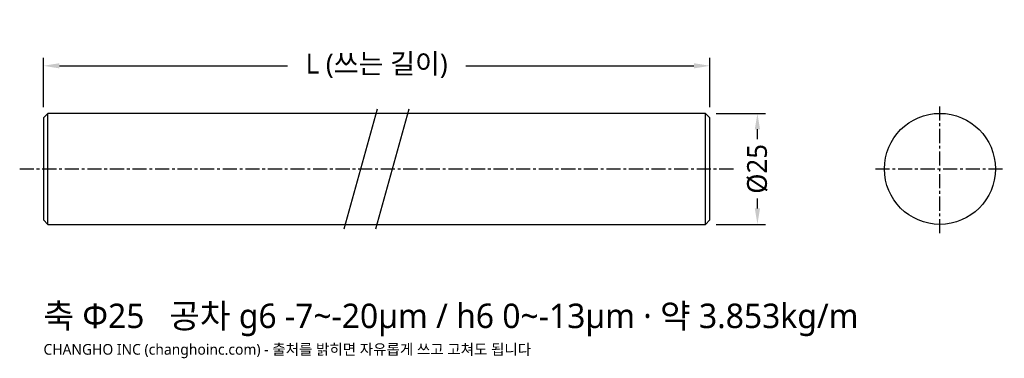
# Model space of a CAD drawing. Header units: millimetres. Extents: x -5 to 216, y -43 to 34.
import ezdxf

# ---------------------------------------------------------------- set-up
doc = ezdxf.new("R2010")
doc.units = ezdxf.units.MM
doc.linetypes.add('CENTER', pattern=[5.08, 3.175, -0.635, 0.635, -0.635])
for name, color, linetype in [('문자', 7, 'CONTINUOUS'), ('외형선', 7, 'CONTINUOUS'), ('중심선', 1, 'CENTER'), ('치수', 4, 'CONTINUOUS')]:
    doc.layers.add(name, color=color, linetype=linetype)
doc.styles.add('CH_KOR', font='malgun.ttf')
doc.dimstyles.new('CH_DIM', dxfattribs={"dimtxt": 2.5, "dimasz": 2, "dimexe": 1, "dimexo": 0.8, "dimgap": 0.8, "dimtad": 1, "dimdec": 1, "dimdsep": 46, "dimtxsty": 'CH_KOR', "dimcen": 2.5, "dimclrd": 4, "dimclre": 4, "dimclrt": 4, "dimazin": 3, "dimtfac": 1, "dimtmove": 0, "dimatfit": 3})

# ---------------------------------------------------------------- blocks, each defined once
blk = doc.blocks.new('_CLOSEDFILLED')
at = {"color": 0, "linetype": 'BYBLOCK'}
blk.add_solid([(-1, 0.164), (0, 0), (-1, -0.164)], dxfattribs=at)
blk = doc.blocks.new('*D1')
at = {"color": 4}
for p, q in [((151.43, 12.5), (162.5, 12.5)), ((160.71, 6.7), (160.71, 8.93)), ((160.71, -8.93), (160.71, -6.7)), ((151.43, -12.5), (162.5, -12.5))]:
    blk.add_line(p, q, dxfattribs=at)
at = {"layer": 'Defpoints'}
for p in [(150, 12.5), (150, -12.5), (160.71, -12.5)]:
    blk.add_point(p, dxfattribs=at)
at = {"layer": '치수', "color": 4, "xscale": 3.5714285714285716, "yscale": 3.5714285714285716}
for p, rotation in [((160.71, 12.5), 90), ((160.71, -12.5), 270)]:
    blk.add_blockref('_CLOSEDFILLED', p, dxfattribs=dict(at, rotation=rotation))
at = {"layer": '치수', "color": 4, "insert": (160.71, 0), "char_height": 4.464, "attachment_point": 5, "rotation": 90, "style": 'CH_KOR'}
blk.add_mtext('Ø25', dxfattribs=at)
blk = doc.blocks.new('*D2')
at = {"color": 4}
for p, q in [((0, 13.93), (0, 25)), ((150, 13.93), (150, 25)), ((3.57, 23.21), (54.91, 23.21)), ((95.09, 23.21), (146.43, 23.21))]:
    blk.add_line(p, q, dxfattribs=at)
at = {"layer": 'Defpoints'}
for p in [(0, 23.21), (0, 12.5), (150, 12.5)]:
    blk.add_point(p, dxfattribs=at)
at = {"layer": '치수', "color": 4, "xscale": 3.5714285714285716, "yscale": 3.5714285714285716, "rotation": 180}
blk.add_blockref('_CLOSEDFILLED', (0, 23.21), dxfattribs=at)
at = {"layer": '치수', "color": 4, "xscale": 3.5714285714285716, "yscale": 3.5714285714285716}
blk.add_blockref('_CLOSEDFILLED', (150, 23.21), dxfattribs=at)
at = {"layer": '치수', "color": 4, "insert": (75, 23.21), "char_height": 4.464, "attachment_point": 5, "style": 'CH_KOR'}
blk.add_mtext('L (쓰는 길이)', dxfattribs=at)

msp = doc.modelspace()

# ---------------------------------------------------------------- linework, layer by layer
at = {"layer": '외형선'}
for p, q in [((67.68, -13.5), (75.18, 13.5)), ((74.82, -13.5), (82.32, 13.5)), ((1, -12.5), (1, 12.5)), ((149, -12.5), (149, 12.5))]:
    msp.add_line(p, q, dxfattribs=at)
msp.add_lwpolyline([(1, -12.5), (149, -12.5), (150, -11.5), (150, 11.5), (149, 12.5), (1, 12.5), (0, 11.5), (0, -11.5)], close=True, dxfattribs=at)
msp.add_circle((201.79, 0), 12.5, dxfattribs=at)
at = {"layer": '중심선'}
for p, q in [((201.79, -14.5), (201.79, 14.5)), ((-5.36, 0), (155.36, 0)), ((187.29, 0), (216.29, 0))]:
    msp.add_line(p, q, dxfattribs=at)

# ---------------------------------------------------------------- texts
at = {"layer": '문자', "style": 'CH_KOR'}
for s, height, p in [('축 Φ25   공차 g6 -7~-20μm / h6 0~-13μm · 약 3.853kg/m', 5.5, (0, -35.86)), ('CHANGHO INC (changhoinc.com) - 출처를 밝히면 자유롭게 쓰고 고쳐도 됩니다', 2.4, (0, -41.86))]:
    msp.add_text(s, height=height, dxfattribs=at).set_placement(p)

# ---------------------------------------------------------------- dimensions: what is measured, and where the dimension line sits
at = {"layer": '치수'}
dim = msp.add_linear_dim(base=(0, 23.21), p1=(0, 12.5), p2=(150, 12.5), text='L (쓰는 길이)', dimstyle='CH_DIM', override={"dimscale": 1.785714}, dxfattribs=at)
dim.commit()
dim.dimension.update_dxf_attribs({"geometry": '*D2', "text_midpoint": (75, 23.21)})
dim = msp.add_linear_dim(base=(160.71, -12.5), p1=(150, -12.5), p2=(150, 12.5), angle=90, text='Ø25', dimstyle='CH_DIM', override={"dimscale": 1.785714}, dxfattribs=at)
dim.commit()
dim.dimension.update_dxf_attribs({"geometry": '*D1', "text_midpoint": (160.71, 0)})

doc.saveas('drawing.dxf')
